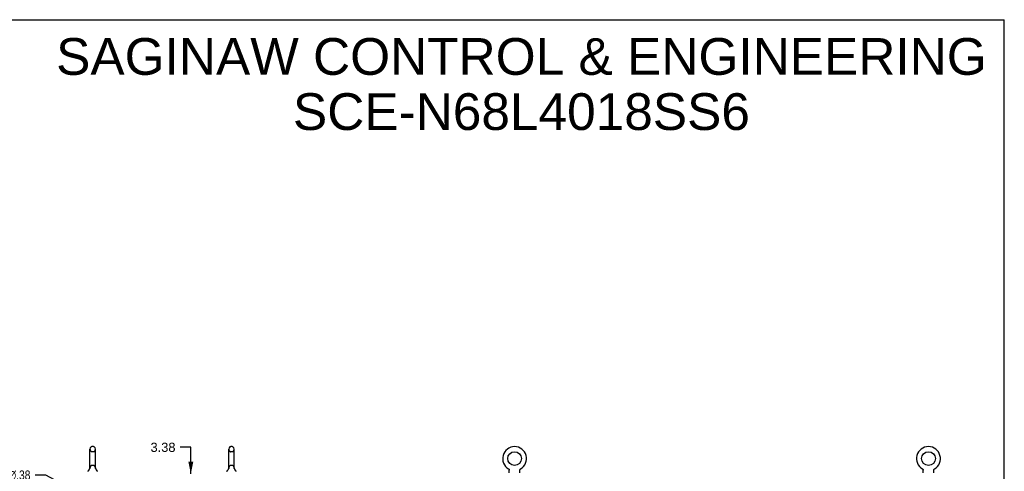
# Model space of a CAD drawing. Header units: inches. Extents: x 0 to 184, y 0 to 119.
# Tile 116 of 116: x 97 to 184, y 79 to 119. Entities that reach past the tile are written whole.
import ezdxf

# ---------------------------------------------------------------- set-up
doc = ezdxf.new("R2010")
doc.units = ezdxf.units.IN
doc.header["$LTSCALE"] = 10.121375
doc.header["$MEASUREMENT"] = 0
doc.linetypes.add('HIDDEN', pattern=[0.2, 0.1, -0.1])
doc.layers.get('0').update_dxf_attribs({"linetype": 'CONTINUOUS'})
doc.layers.add('DEFAULT_2', color=8, linetype='HIDDEN')
doc.layers.add('DIMENSIONS', color=7, linetype='CONTINUOUS')
doc.styles.get("Standard").update_dxf_attribs({"font": 'arial.ttf'})
doc.styles.add('TEXTSTYLE_1', font='gdt', dxfattribs={"width": 0.8})
doc.dimstyles.new('DIMSTYLE_1', dxfattribs={"dimtxt": 0.811875, "dimasz": 1.0825, "dimexe": 0.09, "dimexo": 0.07, "dimgap": 0.0375, "dimtad": 0, "dimtih": 1, "dimtoh": 1, "dimzin": 4, "dimdsep": 46, "dimtxsty": 'Standard', "dimblk": '_FILLED', "dimblk1": '_FILLED', "dimblk2": '_FILLED', "dimcen": 0.09, "dimadec": 3, "dimazin": 1, "dimtfac": 1, "dimtdec": 3, "dimtofl": 0, "dimtmove": 0, "dimatfit": 3, "dimldrblk": '_FILLED', "dimfxl": 0, "dimtolj": 1, "dimtzin": 4, "dimarcsym": 0})
doc.dimstyles.new('DIMSTYLE_2', dxfattribs={"dimtxt": 0.811875, "dimasz": 1.0825, "dimexe": 0.09, "dimexo": 0.07, "dimgap": 0.09, "dimtad": 0, "dimtih": 1, "dimtoh": 1, "dimzin": 4, "dimdsep": 46, "dimtxsty": 'Standard', "dimblk": '_FILLED', "dimblk1": '_FILLED', "dimblk2": '_FILLED', "dimcen": 0.09, "dimadec": 3, "dimazin": 1, "dimtfac": 1, "dimtdec": 3, "dimtofl": 0, "dimtmove": 0, "dimatfit": 1, "dimldrblk": '_FILLED', "dimfxl": 0, "dimtolj": 1, "dimtzin": 4, "dimarcsym": 0})

# ---------------------------------------------------------------- blocks, each defined once
blk = doc.blocks.new('_FILLED')
at = {"color": 0, "linetype": 'ByBlock'}
blk.add_solid([(0, 0), (-1, 0.2), (-1, -0.2)], dxfattribs=at)
blk = doc.blocks.new('*D11')
at = {"layer": 'DIMENSIONS', "color": 2, "linetype": 'Continuous'}
for p, q in [((112.203, 81.301), (111.256, 81.301)), ((112.203, 78.952), (112.203, 81.301)), ((112.203, 75.577), (112.203, 73.412))]:
    blk.add_line(p, q, dxfattribs=at)
at = {"layer": 'DIMENSIONS', "color": 2, "linetype": 'Continuous', "xscale": 1.0825, "yscale": 1.0825, "zscale": 1.0825}
for p, rotation in [((112.203, 78.952), 270), ((112.203, 75.577), 90)]:
    blk.add_blockref('_FILLED', p, dxfattribs=dict(at, rotation=rotation))
at = {"layer": 'DIMENSIONS', "color": 2, "linetype": 'Continuous', "insert": (110.85, 81.707), "char_height": 0.8119, "width": 2.20625, "attachment_point": 3, "line_spacing_factor": 0.9}
blk.add_mtext('3.38', dxfattribs=at)
blk = doc.blocks.new('*D17')
at = {"layer": 'DIMENSIONS', "color": 2, "linetype": 'Continuous'}
for p, q in [((99.393, 78.846), (98.446, 78.846)), ((101.374, 77.79), (99.393, 78.846))]:
    blk.add_line(p, q, dxfattribs=at)
at = {"layer": 'DIMENSIONS', "color": 2, "linetype": 'Continuous', "xscale": 1.0825, "yscale": 1.0825, "zscale": 1.0825, "rotation": 331.9294778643}
blk.add_blockref('_FILLED', (101.374, 77.79), dxfattribs=at)
at = {"layer": 'DIMENSIONS', "color": 2, "linetype": 'Continuous', "insert": (98.04, 79.252), "char_height": 0.81188, "width": 2.65796, "attachment_point": 3, "line_spacing_factor": 0.9, "style": 'TEXTSTYLE_1'}
blk.add_mtext('{\\fgdt;n}\\fArial;.38', dxfattribs=at)

msp = doc.modelspace()

# ---------------------------------------------------------------- linework, layer by layer
at = {"color": 7, "linetype": 'Continuous'}
for p, q in [((0, 119.075), (184.025, 119.075)), ((184.025, 0), (184.025, 119.075)), ((103.298, 79.474), (103.298, 81.137)), ((103.603, 81.36), (103.476, 81.36)), ((103.781, 79.474), (103.781, 81.137)), ((115.548, 79.474), (115.548, 81.137)), ((115.853, 81.36), (115.726, 81.36)), ((116.031, 79.474), (116.031, 81.137)), ((103.292, 79.43), (103.292, 79.429)), ((103.297, 79.448), (103.296, 79.447)), ((103.297, 79.447), (103.296, 79.446)), ((103.296, 79.446), (103.296, 79.445)), ((103.296, 79.446), (103.296, 79.446)), ((103.296, 79.445), (103.296, 79.444)), ((103.296, 79.444), (103.296, 79.443)), ((103.296, 79.444), (103.296, 79.443)), ((103.296, 79.443), (103.296, 79.443)), ((103.298, 79.455), (103.297, 79.454)), ((103.297, 79.455), (103.297, 79.454)), ((103.297, 79.454), (103.297, 79.453)), ((103.297, 79.453), (103.297, 79.452)), ((103.297, 79.453), (103.297, 79.452)), ((103.297, 79.452), (103.297, 79.451)), ((103.297, 79.452), (103.297, 79.451)), ((103.297, 79.451), (103.297, 79.45)), ((103.297, 79.45), (103.297, 79.45)), ((103.297, 79.45), (103.297, 79.449)), ((103.297, 79.449), (103.297, 79.448)), ((103.297, 79.449), (103.297, 79.448)), ((103.297, 79.448), (103.297, 79.447)), ((103.298, 79.469), (103.298, 79.474)), ((103.298, 79.469), (103.298, 79.468)), ((103.298, 79.469), (103.298, 79.468)), ((103.298, 79.468), (103.298, 79.468)), ((103.298, 79.468), (103.298, 79.466)), ((103.298, 79.467), (103.298, 79.466)), ((103.298, 79.466), (103.298, 79.465)), ((103.298, 79.465), (103.298, 79.464)), ((103.298, 79.465), (103.298, 79.465)), ((103.298, 79.464), (103.298, 79.463)), ((103.298, 79.463), (103.298, 79.462)), ((103.298, 79.462), (103.298, 79.462)), ((103.298, 79.462), (103.298, 79.461)), ((103.298, 79.461), (103.298, 79.46)), ((103.298, 79.46), (103.298, 79.459)), ((103.298, 79.46), (103.298, 79.459)), ((103.298, 79.459), (103.298, 79.458)), ((103.298, 79.458), (103.298, 79.458)), ((103.298, 79.458), (103.298, 79.457)), ((103.298, 79.457), (103.298, 79.456)), ((103.298, 79.456), (103.298, 79.456)), ((103.298, 79.456), (103.298, 79.455)), ((103.781, 79.474), (103.781, 79.469)), ((103.781, 79.468), (103.781, 79.469)), ((103.781, 79.469), (103.781, 79.469)), ((103.781, 79.462), (103.781, 79.463)), ((103.781, 79.463), (103.781, 79.463)), ((103.781, 79.461), (103.781, 79.462)), ((103.781, 79.46), (103.781, 79.461)), ((103.781, 79.461), (103.781, 79.461)), ((103.781, 79.459), (103.781, 79.46)), ((103.781, 79.46), (103.781, 79.46)), ((103.781, 79.458), (103.781, 79.459)), ((103.781, 79.457), (103.781, 79.458)), ((103.781, 79.458), (103.781, 79.458)), ((103.781, 79.456), (103.781, 79.457)), ((103.781, 79.457), (103.781, 79.457)), ((103.782, 79.455), (103.781, 79.456)), ((103.781, 79.456), (103.781, 79.456)), ((103.782, 79.454), (103.782, 79.455)), ((103.782, 79.453), (103.782, 79.454)), ((103.782, 79.452), (103.782, 79.453)), ((103.782, 79.453), (103.782, 79.453)), ((103.782, 79.451), (103.782, 79.452)), ((103.782, 79.452), (103.782, 79.452)), ((103.782, 79.45), (103.782, 79.451)), ((103.782, 79.449), (103.782, 79.45)), ((103.782, 79.449), (103.782, 79.45)), ((103.782, 79.448), (103.782, 79.449)), ((103.782, 79.447), (103.782, 79.448)), ((103.783, 79.446), (103.782, 79.447)), ((103.783, 79.446), (103.783, 79.447)), ((103.783, 79.445), (103.783, 79.446)), ((103.783, 79.444), (103.783, 79.445)), ((103.783, 79.443), (103.783, 79.444)), ((103.783, 79.443), (103.783, 79.444)), ((103.787, 79.429), (103.786, 79.43)), ((115.542, 79.43), (115.542, 79.429)), ((115.547, 79.448), (115.546, 79.447)), ((115.546, 79.447), (115.546, 79.446)), ((115.547, 79.447), (115.546, 79.447)), ((115.546, 79.446), (115.546, 79.445)), ((115.546, 79.445), (115.546, 79.444)), ((115.546, 79.444), (115.546, 79.443)), ((115.546, 79.444), (115.546, 79.443)), ((115.546, 79.443), (115.546, 79.443)), ((115.548, 79.455), (115.547, 79.454)), ((115.547, 79.455), (115.547, 79.454)), ((115.547, 79.454), (115.547, 79.453)), ((115.547, 79.453), (115.547, 79.452)), ((115.547, 79.453), (115.547, 79.452)), ((115.547, 79.452), (115.547, 79.451)), ((115.547, 79.452), (115.547, 79.451)), ((115.547, 79.451), (115.547, 79.45)), ((115.547, 79.45), (115.547, 79.45)), ((115.547, 79.45), (115.547, 79.449)), ((115.547, 79.449), (115.547, 79.448)), ((115.547, 79.449), (115.547, 79.448)), ((115.547, 79.448), (115.547, 79.447)), ((115.548, 79.469), (115.548, 79.474)), ((115.548, 79.469), (115.548, 79.468)), ((115.548, 79.469), (115.548, 79.468)), ((115.548, 79.468), (115.548, 79.468)), ((115.548, 79.468), (115.548, 79.466)), ((115.548, 79.467), (115.548, 79.466)), ((115.548, 79.466), (115.548, 79.465)), ((115.548, 79.465), (115.548, 79.464)), ((115.548, 79.465), (115.548, 79.465)), ((115.548, 79.464), (115.548, 79.463)), ((115.548, 79.463), (115.548, 79.462)), ((115.548, 79.462), (115.548, 79.462)), ((115.548, 79.462), (115.548, 79.461)), ((115.548, 79.461), (115.548, 79.46)), ((115.548, 79.46), (115.548, 79.459)), ((115.548, 79.46), (115.548, 79.459)), ((115.548, 79.459), (115.548, 79.458)), ((115.548, 79.458), (115.548, 79.458)), ((115.548, 79.458), (115.548, 79.457)), ((115.548, 79.457), (115.548, 79.456)), ((115.548, 79.456), (115.548, 79.455)), ((115.548, 79.456), (115.548, 79.456)), ((116.031, 79.474), (116.031, 79.469)), ((116.031, 79.468), (116.031, 79.469)), ((116.031, 79.469), (116.031, 79.469)), ((116.031, 79.462), (116.031, 79.463)), ((116.031, 79.463), (116.031, 79.463)), ((116.031, 79.461), (116.031, 79.462)), ((116.031, 79.46), (116.031, 79.461)), ((116.031, 79.461), (116.031, 79.461)), ((116.031, 79.459), (116.031, 79.46)), ((116.031, 79.46), (116.031, 79.46)), ((116.031, 79.458), (116.031, 79.459)), ((116.031, 79.457), (116.031, 79.458)), ((116.031, 79.458), (116.031, 79.458)), ((116.031, 79.456), (116.031, 79.457)), ((116.031, 79.457), (116.031, 79.457)), ((116.032, 79.455), (116.031, 79.456)), ((116.031, 79.456), (116.031, 79.456)), ((116.032, 79.454), (116.032, 79.455)), ((116.032, 79.453), (116.032, 79.454)), ((116.032, 79.452), (116.032, 79.453)), ((116.032, 79.452), (116.032, 79.453)), ((116.032, 79.451), (116.032, 79.452)), ((116.032, 79.45), (116.032, 79.451)), ((116.032, 79.45), (116.032, 79.451)), ((116.032, 79.449), (116.032, 79.45)), ((116.032, 79.448), (116.032, 79.449)), ((116.033, 79.447), (116.032, 79.448)), ((116.032, 79.447), (116.032, 79.448)), ((116.033, 79.446), (116.033, 79.447)), ((116.033, 79.445), (116.033, 79.446)), ((116.033, 79.444), (116.033, 79.445)), ((116.033, 79.444), (116.033, 79.445)), ((116.033, 79.443), (116.033, 79.444)), ((116.037, 79.429), (116.036, 79.43)), ((140.252, 79.398), (140.252, 79.398)), ((140.252, 79.398), (140.256, 79.396)), ((140.256, 79.396), (140.259, 79.394)), ((140.259, 79.394), (140.263, 79.391)), ((140.263, 79.391), (140.266, 79.388)), ((140.266, 79.388), (140.27, 79.386)), ((140.27, 79.386), (140.273, 79.383)), ((140.273, 79.383), (140.276, 79.38)), ((140.276, 79.38), (140.279, 79.377)), ((140.279, 79.377), (140.282, 79.373)), ((140.282, 79.374), (140.285, 79.37)), ((140.285, 79.37), (140.288, 79.367)), ((140.288, 79.367), (140.29, 79.363)), ((140.29, 79.363), (140.293, 79.36)), ((140.293, 79.36), (140.295, 79.356)), ((140.295, 79.356), (140.297, 79.352)), ((140.297, 79.352), (140.299, 79.349)), ((140.299, 79.349), (140.301, 79.345)), ((140.301, 79.345), (140.303, 79.341)), ((140.303, 79.341), (140.305, 79.337)), ((140.305, 79.337), (140.306, 79.333)), ((140.306, 79.333), (140.308, 79.329)), ((140.308, 79.329), (140.309, 79.324)), ((140.309, 79.324), (140.31, 79.32)), ((140.31, 79.32), (140.311, 79.316)), ((140.313, 79.299), (140.313, 79.294)), ((140.313, 79.294), (140.313, 79.291)), ((140.313, 79.042), (140.313, 79.291)), ((141.263, 79.042), (141.263, 79.291)), ((141.265, 79.312), (141.266, 79.316)), ((141.266, 79.316), (141.267, 79.32)), ((141.267, 79.32), (141.268, 79.324)), ((141.268, 79.324), (141.269, 79.329)), ((141.269, 79.329), (141.271, 79.333)), ((141.271, 79.333), (141.272, 79.337)), ((141.272, 79.337), (141.274, 79.341)), ((141.274, 79.341), (141.276, 79.345)), ((141.276, 79.345), (141.278, 79.349)), ((141.278, 79.349), (141.28, 79.352)), ((141.28, 79.352), (141.282, 79.356)), ((141.282, 79.356), (141.284, 79.36)), ((141.284, 79.36), (141.287, 79.363)), ((141.287, 79.363), (141.289, 79.367)), ((141.289, 79.367), (141.292, 79.37)), ((141.292, 79.37), (141.295, 79.374)), ((141.295, 79.373), (141.298, 79.377)), ((141.298, 79.377), (141.301, 79.38)), ((141.301, 79.38), (141.304, 79.383)), ((141.304, 79.383), (141.307, 79.386)), ((141.307, 79.386), (141.311, 79.388)), ((141.311, 79.388), (141.314, 79.391)), ((141.314, 79.391), (141.318, 79.394)), ((141.318, 79.394), (141.321, 79.396)), ((141.318, 79.394), (141.319, 79.395)), ((141.321, 79.396), (141.325, 79.398)), ((141.325, 79.398), (141.325, 79.398)), ((176.794, 79.398), (176.794, 79.398)), ((176.794, 79.398), (176.798, 79.396)), ((176.798, 79.396), (176.801, 79.394)), ((176.801, 79.394), (176.805, 79.391)), ((176.805, 79.391), (176.808, 79.388)), ((176.808, 79.388), (176.812, 79.386)), ((176.812, 79.386), (176.815, 79.383)), ((176.815, 79.383), (176.818, 79.38)), ((176.818, 79.38), (176.821, 79.377)), ((176.821, 79.377), (176.824, 79.373)), ((176.824, 79.374), (176.827, 79.37)), ((176.827, 79.37), (176.83, 79.367)), ((176.83, 79.367), (176.832, 79.363)), ((176.832, 79.363), (176.835, 79.36)), ((176.835, 79.36), (176.837, 79.356)), ((176.837, 79.356), (176.839, 79.352)), ((176.839, 79.352), (176.841, 79.349)), ((176.841, 79.349), (176.843, 79.345)), ((176.843, 79.345), (176.845, 79.341)), ((176.845, 79.341), (176.847, 79.337)), ((176.847, 79.337), (176.848, 79.333)), ((176.848, 79.333), (176.85, 79.329)), ((176.85, 79.329), (176.851, 79.324)), ((176.851, 79.324), (176.852, 79.32)), ((176.852, 79.32), (176.853, 79.316)), ((176.855, 79.299), (176.855, 79.294)), ((176.855, 79.294), (176.855, 79.291)), ((176.855, 79.042), (176.855, 79.291)), ((177.805, 79.042), (177.805, 79.291)), ((177.807, 79.312), (177.808, 79.316)), ((177.808, 79.316), (177.809, 79.32)), ((177.809, 79.32), (177.81, 79.324)), ((177.81, 79.324), (177.811, 79.329)), ((177.811, 79.329), (177.813, 79.333)), ((177.813, 79.333), (177.814, 79.337)), ((177.814, 79.337), (177.816, 79.341)), ((177.816, 79.341), (177.818, 79.345)), ((177.818, 79.345), (177.82, 79.349)), ((177.82, 79.349), (177.822, 79.352)), ((177.822, 79.352), (177.824, 79.356)), ((177.824, 79.356), (177.826, 79.36)), ((177.826, 79.36), (177.829, 79.363)), ((177.829, 79.363), (177.831, 79.367)), ((177.831, 79.367), (177.834, 79.37)), ((177.834, 79.37), (177.837, 79.374)), ((177.837, 79.373), (177.84, 79.377)), ((177.84, 79.377), (177.843, 79.38)), ((177.843, 79.38), (177.846, 79.383)), ((177.846, 79.383), (177.849, 79.386)), ((177.849, 79.386), (177.853, 79.388)), ((177.853, 79.388), (177.856, 79.391)), ((177.856, 79.391), (177.86, 79.394)), ((177.86, 79.394), (177.863, 79.396)), ((177.86, 79.394), (177.861, 79.395)), ((177.863, 79.396), (177.867, 79.398)), ((177.867, 79.398), (177.867, 79.398))]:
    msp.add_line(p, q, dxfattribs=at)
for points in [[(103.781, 79.464), (103.781, 79.465), (103.781, 79.465), (103.781, 79.466), (103.781, 79.466), (103.781, 79.467), (103.781, 79.468), (103.781, 79.468)], [(103.781, 79.465), (103.781, 79.466), (103.781, 79.466), (103.781, 79.467), (103.781, 79.468), (103.781, 79.468)], [(103.781, 79.463), (103.781, 79.464), (103.781, 79.465)], [(116.031, 79.464), (116.031, 79.465), (116.031, 79.465), (116.031, 79.466), (116.031, 79.466), (116.031, 79.467), (116.031, 79.468), (116.031, 79.468)], [(116.031, 79.465), (116.031, 79.466), (116.031, 79.466), (116.031, 79.467), (116.031, 79.468), (116.031, 79.468)], [(116.031, 79.463), (116.031, 79.464), (116.031, 79.465)], [(140.311, 79.316), (140.312, 79.312), (140.312, 79.307), (140.313, 79.303), (140.313, 79.299), (140.313, 79.294)], [(141.263, 79.291), (141.264, 79.294), (141.264, 79.299), (141.264, 79.303), (141.265, 79.307), (141.265, 79.312)], [(141.264, 79.294), (141.264, 79.299), (141.264, 79.303), (141.265, 79.307), (141.265, 79.312)], [(176.853, 79.316), (176.854, 79.312), (176.854, 79.307), (176.855, 79.303), (176.855, 79.299), (176.855, 79.294)], [(177.805, 79.291), (177.806, 79.294), (177.806, 79.299), (177.806, 79.303), (177.807, 79.307), (177.807, 79.312)], [(177.806, 79.294), (177.806, 79.299), (177.806, 79.303), (177.807, 79.307), (177.807, 79.312)]]:
    msp.add_lwpolyline(points, dxfattribs=at)
for centre in [(140.788, 80.306), (177.33, 80.306)]:
    msp.add_circle(centre, 0.609, dxfattribs=at)
for centre, radius, start, end in [((103.54, 81.137), 0.241, 123.18477, 180), ((103.476, 81.235), 0.125, 90, 123.18477), ((103.603, 81.235), 0.125, 56.81523, 90), ((103.54, 81.137), 0.241, 0, 56.81523), ((115.79, 81.137), 0.241, 123.18477, 180), ((115.726, 81.235), 0.125, 90, 123.18477), ((115.853, 81.235), 0.125, 56.81523, 90), ((115.79, 81.137), 0.241, 0, 56.81523), ((140.788, 80.306), 1.054, 300.39933, 239.60067), ((177.33, 80.306), 1.054, 300.39933, 239.60067), ((102.816, 79.58), 0.5, 306.74144, 344.67913), ((104.263, 79.58), 0.5, 195.32091, 233.25856), ((115.066, 79.58), 0.5, 306.74144, 344.67913), ((116.513, 79.58), 0.5, 195.32091, 233.25856)]:
    msp.add_arc(centre, radius, start, end, dxfattribs=at)
at = {"layer": 'DEFAULT_2', "color": 8, "linetype": 'HIDDEN'}
for p, q in [((103.603, 80.915), (103.476, 80.915)), ((115.853, 80.915), (115.726, 80.915)), ((103.293, 79.43), (103.292, 79.43)), ((103.292, 79.429), (103.292, 79.429)), ((103.292, 79.429), (103.292, 79.429)), ((103.292, 79.429), (103.292, 79.429)), ((103.292, 79.429), (103.292, 79.429)), ((103.603, 79.697), (103.476, 79.697)), ((103.787, 79.429), (103.787, 79.429)), ((115.543, 79.43), (115.542, 79.43)), ((115.542, 79.429), (115.542, 79.429)), ((115.542, 79.429), (115.542, 79.429)), ((115.542, 79.429), (115.542, 79.429)), ((115.542, 79.429), (115.542, 79.429)), ((115.853, 79.697), (115.726, 79.697)), ((116.037, 79.429), (116.037, 79.429)), ((140.258, 79.395), (140.259, 79.394)), ((176.8, 79.395), (176.801, 79.394))]:
    msp.add_line(p, q, dxfattribs=at)
for centre, radius, start, end in [((103.54, 81.137), 0.241, 180, 236.81523), ((103.476, 81.04), 0.125, 236.81523, 270), ((103.603, 81.04), 0.125, 270, 303.18477), ((103.54, 81.137), 0.241, 303.18477, 360), ((115.79, 81.137), 0.241, 180, 236.81523), ((115.726, 81.04), 0.125, 236.81523, 270), ((115.853, 81.04), 0.125, 270, 303.18477), ((115.79, 81.137), 0.241, 303.18477, 360), ((103.54, 79.474), 0.241, 123.18477, 180), ((103.476, 79.572), 0.125, 90, 123.18477), ((103.603, 79.572), 0.125, 56.81523, 90), ((103.54, 79.474), 0.241, 0, 56.81523), ((115.79, 79.474), 0.241, 123.18477, 180), ((115.726, 79.572), 0.125, 90, 123.18477), ((115.853, 79.572), 0.125, 56.81523, 90), ((115.79, 79.474), 0.241, 0, 56.81523)]:
    msp.add_arc(centre, radius, start, end, dxfattribs=at)

# ---------------------------------------------------------------- texts
at = {"layer": 'DIMENSIONS', "color": 2, "linetype": 'Continuous', "insert": (141.392, 117.451), "char_height": 3.2475, "width": 82.0205, "attachment_point": 2, "line_spacing_factor": 0.9}
msp.add_mtext('SAGINAW CONTROL & ENGINEERING\\PSCE-N68L4018SS6', dxfattribs=at)

# ---------------------------------------------------------------- dimensions: what is measured, and where the dimension line sits
at = {"layer": 'DIMENSIONS', "color": 2, "linetype": 'Continuous'}
dim = msp.add_linear_dim(base=(112.203018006, 75.576586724), p1=(118.55252405, 78.951586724), p2=(116.41452405, 75.576586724), angle=270, dimstyle='DIMSTYLE_1', dxfattribs=at)
dim.commit()
dim.dimension.update_dxf_attribs({"geometry": '*D11', "text_midpoint": (109.744208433, 81.296636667), "dimtype": 160})
dim = msp.add_diameter_dim_2p(p1=(101.374, 77.79), p2=(101.705, 77.613), text='%%c<>', dimstyle='DIMSTYLE_2', override={"dimpost": '<>'}, dxfattribs=at)
dim.commit()
dim.dimension.update_dxf_attribs({"geometry": '*D17', "text_midpoint": (96.711, 78.846), "dimtype": 163})

doc.saveas('drawing.dxf')
